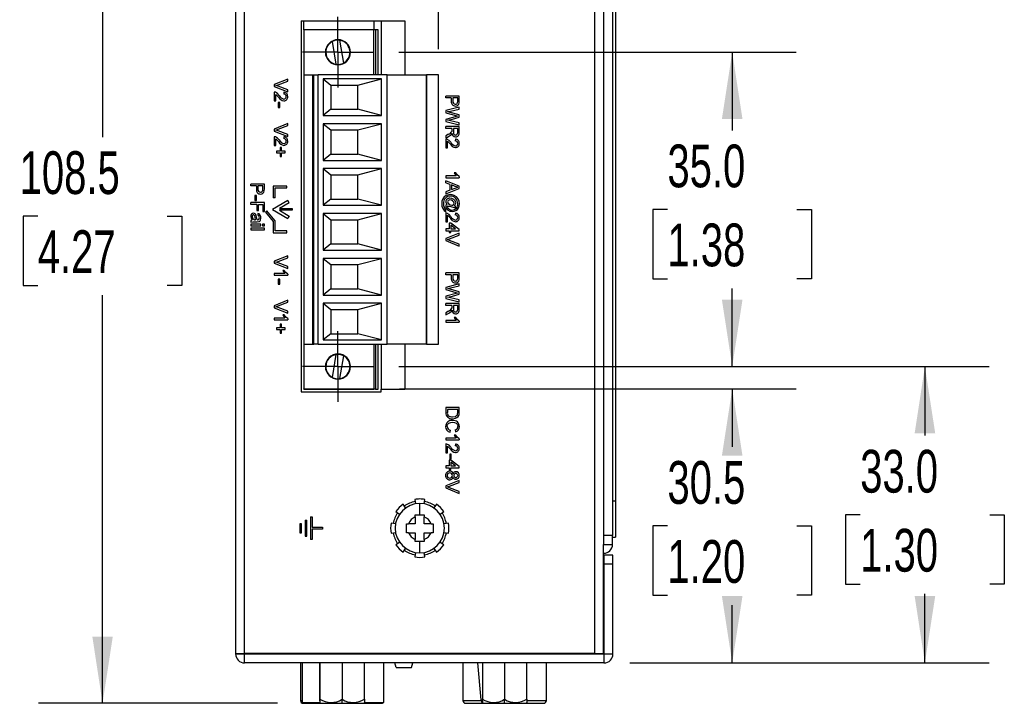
# Model space of a CAD drawing. Header units: millimetres. Extents: x 0 to 629, y 0 to 486.
# Tile 8 of 23: x 90 to 200, y 300 to 376. Entities that reach past the tile are written whole.
import ezdxf

# ---------------------------------------------------------------- set-up
doc = ezdxf.new("R2010")
doc.units = ezdxf.units.MM
doc.header["$LTSCALE"] = 2.25
doc.linetypes.add('CENTERX2', pattern=[20.32, 12.7, -2.54, 2.54, -2.54])
doc.layers.add('CENTER', color=40, linetype='CENTERX2')
doc.layers.add('DIMENSIONS', color=140, linetype='Continuous', lineweight=25)
doc.styles.add('SLDTEXTSTYLE0', font='TXT', dxfattribs={"width": 0.7})
doc.dimstyles.new('SLDDIMSTYLE1', dxfattribs={"dimtxt": 4.855518, "dimasz": 7.4295, "dimexe": 0, "dimexo": 0.0625, "dimgap": 1.213879, "dimtad": 0, "dimtih": 1, "dimtoh": 1, "dimrnd": 1e-09, "dimzin": 4, "dimdsep": 46, "dimtxsty": 'SLDTEXTSTYLE0', "dimsah": 1, "dimcen": 0.09, "dimadec": 0, "dimazin": 1, "dimtfac": 1, "dimtofl": 0, "dimtmove": 0, "dimatfit": 3, "dimfxl": 0, "dimfrac": 2, "dimtolj": 1, "dimtzin": 12, "dimarcsym": 0})
doc.dimstyles.new('SLDDIMSTYLE4', dxfattribs={"dimtxt": 4.855518, "dimasz": 7.4295, "dimexe": 0, "dimexo": 0.0625, "dimgap": 1.213879, "dimtad": 0, "dimtih": 1, "dimtoh": 1, "dimrnd": 1e-09, "dimzin": 12, "dimdsep": 46, "dimtxsty": 'SLDTEXTSTYLE0', "dimsah": 1, "dimcen": 0.09, "dimadec": 0, "dimazin": 3, "dimtfac": 1, "dimtofl": 0, "dimtmove": 0, "dimatfit": 3, "dimfxl": 0, "dimfrac": 2, "dimtolj": 1, "dimtzin": 12, "dimarcsym": 0})

# ---------------------------------------------------------------- blocks, each defined once
blk = doc.blocks.new('_D_16')
at = {"layer": 'DIMENSIONS'}
for p, q in [((117.33, 408.21), (92.22, 408.21)), ((99.36, 408.21), (99.36, 362.76)), ((92.14, 353.96), (90.51, 353.96)), ((90.51, 353.96), (90.51, 346.24)), ((106.57, 353.96), (108.2, 353.96)), ((108.2, 353.96), (108.2, 346.24)), ((90.51, 346.24), (92.14, 346.24)), ((108.2, 346.24), (106.57, 346.24)), ((99.36, 299.71), (99.36, 345.15)), ((118.86, 299.71), (92.22, 299.71))]:
    blk.add_line(p, q, dxfattribs=at)
for points in [[(99.36, 408.21), (98.22, 400.78), (100.5, 400.78)], [(99.36, 299.71), (100.5, 307.14), (98.22, 307.14)]]:
    blk.add_solid(points, dxfattribs=at)
at = {"layer": 'DIMENSIONS', "char_height": 4.762, "attachment_point": 1, "style": 'SLDTEXTSTYLE0'}
for s, insert in [('108.5', (90.12, 361.18)), ('4.27', (92.14, 352.38))]:
    blk.add_mtext(s, dxfattribs=dict(at, insert=insert))
blk = doc.blocks.new('_D_18')
at = {"layer": 'DIMENSIONS'}
for p, q in [((136.79, 372.56), (136.79, 419.23)), ((156.19, 401.06), (156.19, 419.23)), ((136.79, 412.09), (156.19, 412.09)), ((156.19, 412.09), (159.17, 412.09)), ((165.74, 412.09), (164.11, 412.09)), ((164.11, 412.09), (164.11, 404.37)), ((180.17, 412.09), (181.8, 412.09)), ((181.8, 412.09), (181.8, 404.37)), ((164.11, 404.37), (165.74, 404.37)), ((181.8, 404.37), (180.17, 404.37))]:
    blk.add_line(p, q, dxfattribs=at)
for points in [[(136.79, 412.09), (144.22, 410.94), (144.22, 413.23)], [(156.19, 412.09), (148.76, 413.23), (148.76, 410.94)]]:
    blk.add_solid(points, dxfattribs=at)
at = {"layer": 'DIMENSIONS', "char_height": 4.762, "attachment_point": 1, "style": 'SLDTEXTSTYLE0'}
for s, insert in [('19.4', (165.74, 419.31)), ('0.76', (165.74, 410.51))]:
    blk.add_mtext(s, dxfattribs=dict(at, insert=insert))
blk = doc.blocks.new('_D_19')
at = {"layer": 'DIMENSIONS'}
for p, q in [((132.45, 334.71), (176.67, 334.71)), ((169.53, 334.71), (169.53, 328.26)), ((162.31, 319.46), (160.68, 319.46)), ((160.68, 319.46), (160.68, 311.74)), ((176.74, 319.46), (178.37, 319.46)), ((178.37, 319.46), (178.37, 311.74)), ((160.68, 311.74), (162.31, 311.74)), ((178.37, 311.74), (176.74, 311.74)), ((169.53, 304.21), (169.53, 310.65)), ((158.1, 304.21), (176.67, 304.21))]:
    blk.add_line(p, q, dxfattribs=at)
for points in [[(169.53, 334.71), (168.38, 327.28), (170.67, 327.28)], [(169.53, 304.21), (170.67, 311.64), (168.38, 311.64)]]:
    blk.add_solid(points, dxfattribs=at)
at = {"layer": 'DIMENSIONS', "char_height": 4.762, "attachment_point": 1, "style": 'SLDTEXTSTYLE0'}
for s, insert in [('30.5', (162.31, 326.68)), ('1.20', (162.31, 317.88))]:
    blk.add_mtext(s, dxfattribs=dict(at, insert=insert))
blk = doc.blocks.new('_D_20')
at = {"layer": 'DIMENSIONS'}
for p, q in [((132.39, 372.21), (176.67, 372.21)), ((169.53, 372.21), (169.53, 363.51)), ((162.31, 354.71), (160.68, 354.71)), ((160.68, 354.71), (160.68, 346.99)), ((176.74, 354.71), (178.37, 354.71)), ((178.37, 354.71), (178.37, 346.99)), ((160.68, 346.99), (162.31, 346.99)), ((178.37, 346.99), (176.74, 346.99)), ((169.53, 337.21), (169.53, 345.9)), ((132.39, 337.21), (176.67, 337.21))]:
    blk.add_line(p, q, dxfattribs=at)
for points in [[(169.53, 372.21), (168.38, 364.78), (170.67, 364.78)], [(169.53, 337.21), (170.67, 344.64), (168.38, 344.64)]]:
    blk.add_solid(points, dxfattribs=at)
at = {"layer": 'DIMENSIONS', "char_height": 4.762, "attachment_point": 1, "style": 'SLDTEXTSTYLE0'}
for s, insert in [('35.0', (162.31, 361.93)), ('1.38', (162.31, 353.13))]:
    blk.add_mtext(s, dxfattribs=dict(at, insert=insert))
blk = doc.blocks.new('_D_21')
at = {"layer": 'DIMENSIONS'}
for p, q in [((132.39, 337.21), (198.15, 337.21)), ((191, 337.21), (191, 329.51)), ((183.79, 320.71), (182.16, 320.71)), ((182.16, 320.71), (182.16, 312.99)), ((198.22, 320.71), (199.85, 320.71)), ((199.85, 320.71), (199.85, 312.99)), ((182.16, 312.99), (183.79, 312.99)), ((199.85, 312.99), (198.22, 312.99)), ((191, 304.21), (191, 311.9)), ((158.1, 304.21), (198.15, 304.21))]:
    blk.add_line(p, q, dxfattribs=at)
for points in [[(191, 337.21), (189.86, 329.78), (192.15, 329.78)], [(191, 304.21), (192.15, 311.64), (189.86, 311.64)]]:
    blk.add_solid(points, dxfattribs=at)
at = {"layer": 'DIMENSIONS', "char_height": 4.762, "attachment_point": 1, "style": 'SLDTEXTSTYLE0'}
for s, insert in [('33.0', (183.79, 327.93)), ('1.30', (183.79, 319.13))]:
    blk.add_mtext(s, dxfattribs=dict(at, insert=insert))
blk = doc.blocks.new('SW_CENTERMARKSYMBOL_10')
at = {"layer": 'CENTER', "color": 0}
for p, q in [((0, 2.54), (0, 3.94)), ((0, 0), (0, 2.54)), ((-2.54, 0), (-3.94, 0)), ((0, 0), (-2.54, 0)), ((0, 0), (0, -2.54)), ((0, 0), (2.54, 0)), ((2.54, 0), (3.94, 0)), ((0, -2.54), (0, -3.94))]:
    blk.add_line(p, q, dxfattribs=at)
blk = doc.blocks.new('SW_CENTERMARKSYMBOL_11')
at = {"layer": 'CENTER', "color": 0}
for p, q in [((0, 2.54), (0, 3.94)), ((0, 0), (0, 2.54)), ((-2.54, 0), (-3.94, 0)), ((0, 0), (-2.54, 0)), ((0, 0), (0, -2.54)), ((0, 0), (2.54, 0)), ((2.54, 0), (3.94, 0)), ((0, -2.54), (0, -3.94))]:
    blk.add_line(p, q, dxfattribs=at)

msp = doc.modelspace()

# ---------------------------------------------------------------- linework, layer by layer
for p, q in [((154.189, 398.206), (154.189, 305.256)), ((155.189, 398.206), (155.189, 318.406)), ((156.189, 398.206), (156.189, 318.406)), ((156.539, 392.706), (156.539, 322.206)), ((115.189, 305.256), (115.189, 387.006)), ((114.189, 386.006), (114.189, 305.256)), ((121.489, 375.706), (121.489, 334.406)), ((121.489, 375.706), (133.039, 375.706)), ((121.789, 374.706), (121.789, 375.706)), ((129.589, 375.706), (129.589, 374.706)), ((130.409, 375.706), (130.409, 369.706)), ((133.039, 375.706), (133.039, 369.706)), ((129.589, 374.706), (121.789, 374.706)), ((121.789, 374.706), (121.789, 369.706)), ((129.589, 369.706), (129.589, 374.706)), ((129.789, 374.705), (129.589, 374.705)), ((129.789, 374.705), (129.789, 369.706)), ((130.089, 374.705), (129.789, 374.705)), ((130.089, 369.706), (130.089, 374.705)), ((125.407, 370.868), (124.981, 373.411)), ((125.77, 373.543), (126.196, 371)), ((119.989, 369.223), (118.489, 368.618)), ((118.914, 368.586), (119.989, 368.994)), ((119.989, 368.994), (119.989, 369.223)), ((121.789, 369.706), (122.789, 369.706)), ((121.789, 369.706), (121.789, 339.706)), ((122.789, 339.706), (122.789, 369.706)), ((122.789, 369.706), (122.889, 369.706)), ((122.889, 339.706), (122.889, 369.706)), ((122.889, 369.706), (123.389, 369.706)), ((123.389, 339.706), (123.389, 369.706)), ((131.059, 369.706), (123.389, 369.706)), ((130.459, 369.246), (123.959, 369.246)), ((123.959, 369.246), (123.959, 365.166)), ((123.959, 369.246), (124.809, 368.555)), ((127.809, 368.555), (130.459, 369.246)), ((130.459, 365.166), (130.459, 369.246)), ((131.059, 339.706), (131.059, 369.706)), ((131.059, 369.706), (135.469, 369.706)), ((135.469, 339.706), (135.469, 369.706)), ((135.489, 369.706), (135.469, 369.706)), ((135.489, 339.706), (135.489, 369.706)), ((136.789, 369.706), (135.489, 369.706)), ((136.789, 339.706), (136.789, 369.706)), ((118.489, 368.618), (118.489, 368.389)), ((118.489, 368.389), (119.989, 367.784)), ((118.622, 367.743), (118.489, 367.763)), ((118.489, 367.763), (118.489, 366.783)), ((118.671, 368.504), (118.914, 368.586)), ((118.914, 368.422), (118.671, 368.504)), ((119.989, 368.013), (118.914, 368.422)), ((119.566, 367.744), (119.546, 367.552)), ((119.989, 367.784), (119.989, 368.013)), ((122.789, 368.506), (122.889, 368.506)), ((124.809, 368.556), (127.809, 368.556)), ((124.809, 368.555), (124.809, 365.856)), ((127.809, 365.856), (127.809, 368.555)), ((135.489, 368.506), (135.469, 368.506)), ((118.489, 366.783), (118.681, 366.783)), ((118.681, 367.516), (118.959, 367.218)), ((118.681, 366.783), (118.681, 367.516)), ((119.104, 366.609), (118.931, 366.609)), ((118.931, 366.609), (118.931, 366.052)), ((119.104, 366.052), (119.104, 366.609)), ((139.109, 367.333), (137.609, 367.333)), ((137.609, 367.121), (137.609, 367.333)), ((138.224, 367.121), (137.609, 367.121)), ((138.224, 367.121), (138.224, 366.754)), ((138.936, 367.121), (138.397, 367.121)), ((138.397, 367.121), (138.397, 366.759)), ((138.922, 366.59), (138.936, 366.763)), ((138.936, 366.763), (138.936, 367.121)), ((139.095, 366.559), (139.109, 366.781)), ((139.109, 366.781), (139.109, 367.333)), ((118.931, 366.052), (119.104, 366.052)), ((122.889, 365.906), (122.789, 365.906)), ((124.809, 365.856), (123.959, 365.166)), ((124.809, 365.856), (127.809, 365.856)), ((130.459, 365.166), (127.809, 365.856)), ((135.489, 365.906), (135.469, 365.906)), ((139.109, 366.102), (137.609, 365.724)), ((137.609, 365.724), (137.609, 365.474)), ((137.609, 365.474), (138.731, 365.149)), ((137.818, 365.592), (138.122, 365.661)), ((138.085, 365.515), (137.818, 365.592)), ((139.109, 365.219), (138.085, 365.515)), ((138.122, 365.661), (139.109, 365.883)), ((139.109, 365.883), (139.109, 366.102)), ((123.959, 365.166), (130.459, 365.166)), ((138.755, 365.045), (137.609, 364.732)), ((137.609, 364.732), (137.609, 364.499)), ((137.609, 364.499), (139.109, 364.121)), ((137.818, 364.631), (138.357, 364.75)), ((138.128, 364.561), (137.818, 364.631)), ((139.109, 364.339), (138.128, 364.561)), ((138.357, 364.75), (139.109, 364.964)), ((138.731, 365.149), (138.928, 365.092)), ((138.928, 365.092), (138.755, 365.045)), ((139.109, 364.964), (139.109, 365.219)), ((139.109, 364.121), (139.109, 364.339)), ((119.989, 364.262), (118.489, 363.657)), ((118.489, 363.657), (118.489, 363.428)), ((118.489, 363.428), (119.989, 362.823)), ((118.671, 363.542), (118.914, 363.624)), ((118.914, 363.461), (118.671, 363.542)), ((118.914, 363.624), (119.989, 364.033)), ((119.989, 363.052), (118.914, 363.461)), ((119.989, 364.033), (119.989, 364.262)), ((122.789, 363.506), (122.889, 363.506)), ((123.959, 364.246), (123.959, 360.166)), ((130.459, 364.246), (123.959, 364.246)), ((123.959, 364.246), (124.809, 363.555)), ((124.809, 363.556), (127.809, 363.556)), ((124.809, 363.555), (124.809, 360.856)), ((127.809, 363.555), (130.459, 364.246)), ((127.809, 360.856), (127.809, 363.555)), ((130.459, 360.166), (130.459, 364.246)), ((135.489, 363.506), (135.469, 363.506)), ((139.109, 363.929), (137.609, 363.929)), ((137.609, 363.717), (137.609, 363.929)), ((138.282, 363.717), (137.609, 363.717)), ((138.282, 363.501), (138.275, 363.396)), ((138.282, 363.717), (138.282, 363.501)), ((138.936, 363.717), (138.455, 363.717)), ((138.455, 363.717), (138.455, 363.315)), ((138.936, 363.27), (138.936, 363.717)), ((139.109, 363.278), (139.109, 363.929)), ((118.622, 362.782), (118.489, 362.802)), ((118.489, 362.802), (118.489, 361.821)), ((118.681, 362.555), (118.959, 362.256)), ((118.681, 361.821), (118.681, 362.555)), ((119.566, 362.783), (119.546, 362.59)), ((119.989, 362.823), (119.989, 363.052)), ((137.925, 363.081), (137.609, 362.894)), ((137.609, 362.652), (138.023, 362.898)), ((137.609, 362.894), (137.609, 362.652)), ((137.742, 362.524), (137.609, 362.544)), ((137.609, 362.544), (137.609, 361.563)), ((137.801, 362.297), (138.079, 361.999)), ((137.801, 361.563), (137.801, 362.297)), ((138.023, 362.898), (138.227, 363.056)), ((138.227, 363.056), (138.301, 363.173)), ((138.686, 362.525), (138.666, 362.333)), ((118.489, 361.821), (118.681, 361.821)), ((119.143, 361.186), (118.739, 361.186)), ((118.739, 361.186), (118.739, 361.013)), ((118.739, 361.013), (119.143, 361.013)), ((119.316, 361.59), (119.143, 361.59)), ((119.143, 361.59), (119.143, 361.186)), ((119.143, 361.013), (119.143, 360.609)), ((119.316, 361.186), (119.316, 361.59)), ((119.72, 361.186), (119.316, 361.186)), ((119.316, 360.609), (119.316, 361.013)), ((119.316, 361.013), (119.72, 361.013)), ((119.72, 361.013), (119.72, 361.186)), ((137.609, 361.563), (137.801, 361.563)), ((119.143, 360.609), (119.316, 360.609)), ((122.889, 360.906), (122.789, 360.906)), ((124.809, 360.856), (123.959, 360.166)), ((123.959, 360.166), (130.459, 360.166)), ((124.809, 360.856), (127.809, 360.856)), ((130.459, 360.166), (127.809, 360.856)), ((135.489, 360.906), (135.469, 360.906)), ((123.959, 359.246), (123.959, 355.166)), ((130.459, 359.246), (123.959, 359.246)), ((123.959, 359.246), (124.809, 358.555)), ((127.809, 358.555), (130.459, 359.246)), ((130.459, 355.166), (130.459, 359.246)), ((122.789, 358.506), (122.889, 358.506)), ((124.809, 358.556), (127.809, 358.556)), ((124.809, 358.555), (124.809, 355.856)), ((127.809, 355.856), (127.809, 358.555)), ((135.489, 358.506), (135.469, 358.506)), ((138.778, 358.429), (137.609, 358.429)), ((137.609, 358.429), (137.609, 358.236)), ((137.609, 358.236), (139.109, 358.236)), ((139.109, 357.288), (137.609, 357.884)), ((137.609, 357.659), (137.609, 357.884)), ((138.734, 358.775), (138.556, 358.775)), ((138.556, 358.775), (138.778, 358.429)), ((139.109, 358.36), (139.109, 358.236)), ((117.389, 357.533), (115.889, 357.533)), ((115.889, 357.321), (115.889, 357.533)), ((116.504, 357.321), (115.889, 357.321)), ((116.504, 357.321), (116.504, 356.954)), ((117.216, 357.321), (116.677, 357.321)), ((116.677, 357.321), (116.677, 356.959)), ((117.202, 356.79), (117.216, 356.963)), ((117.216, 356.963), (117.216, 357.321)), ((117.375, 356.759), (117.389, 356.981)), ((117.389, 356.981), (117.389, 357.533)), ((119.889, 357.306), (118.389, 357.306)), ((118.389, 357.306), (118.389, 356.006)), ((118.589, 356.006), (118.589, 357.106)), ((118.589, 357.106), (119.889, 357.106)), ((119.889, 357.106), (119.889, 357.306)), ((138.07, 357.489), (137.609, 357.659)), ((137.609, 356.454), (139.109, 357.05)), ((138.07, 356.849), (137.609, 356.679)), ((137.609, 356.679), (137.609, 356.454)), ((138.07, 357.489), (138.07, 356.849)), ((138.243, 357.425), (138.243, 356.913)), ((138.659, 357.272), (138.243, 357.425)), ((138.243, 356.913), (138.638, 357.059)), ((138.638, 357.059), (138.936, 357.169)), ((138.936, 357.169), (138.659, 357.272)), ((139.109, 357.05), (139.109, 357.288)), ((116.504, 356.263), (116.331, 356.263)), ((116.331, 356.263), (116.331, 355.706)), ((116.331, 355.706), (116.504, 355.706)), ((116.504, 355.706), (116.504, 356.263)), ((120.021, 355.706), (118.289, 354.706)), ((118.589, 356.006), (118.389, 356.006)), ((120.171, 355.446), (120.021, 355.706)), ((122.889, 355.906), (122.789, 355.906)), ((124.809, 355.856), (123.959, 355.166)), ((124.809, 355.856), (127.809, 355.856)), ((130.459, 355.166), (127.809, 355.856)), ((135.489, 355.906), (135.469, 355.906)), ((138.084, 356.352), (137.668, 356.266)), ((117.389, 355.456), (115.889, 355.456)), ((115.889, 355.244), (115.889, 355.456)), ((116.562, 355.244), (115.889, 355.244)), ((116.562, 355.244), (116.562, 354.571)), ((116.562, 354.571), (116.735, 354.571)), ((116.735, 354.571), (116.735, 355.244)), ((116.735, 355.244), (117.216, 355.244)), ((117.216, 355.244), (117.216, 354.456)), ((117.216, 354.456), (117.389, 354.456)), ((117.389, 354.456), (117.389, 355.456)), ((117.665, 354.542), (117.512, 354.414)), ((117.512, 354.414), (118.389, 353.369)), ((118.589, 353.442), (117.665, 354.542)), ((118.289, 354.706), (120.021, 353.706)), ((120.171, 355.446), (119.062, 354.806)), ((119.062, 354.806), (120.489, 354.806)), ((119.062, 354.606), (120.171, 353.965)), ((120.489, 354.606), (119.062, 354.606)), ((120.489, 354.806), (120.489, 354.606)), ((123.959, 355.166), (130.459, 355.166)), ((137.628, 354.429), (137.628, 354.621)), ((137.779, 355.275), (137.691, 355.256)), ((138.01, 355.049), (138.705, 354.89)), ((138.705, 355.083), (138.535, 355.118)), ((138.705, 354.89), (138.705, 355.083)), ((115.889, 353.475), (115.889, 353.283)), ((116.408, 353.552), (116.348, 353.841)), ((116.352, 353.553), (116.408, 353.552)), ((116.365, 353.34), (116.599, 353.34)), ((116.518, 353.87), (116.49, 354.028)), ((116.581, 353.553), (116.518, 353.87)), ((116.626, 353.552), (116.581, 353.553)), ((116.599, 353.34), (116.764, 353.35)), ((116.677, 354.263), (116.658, 354.071)), ((118.389, 353.369), (118.389, 352.106)), ((118.589, 352.306), (118.589, 353.442)), ((120.171, 353.965), (120.021, 353.706)), ((122.789, 353.506), (122.889, 353.506)), ((123.959, 354.246), (123.959, 350.166)), ((130.459, 354.246), (123.959, 354.246)), ((123.959, 354.246), (124.809, 353.555)), ((124.809, 353.556), (127.809, 353.556)), ((124.809, 353.555), (124.809, 350.856)), ((127.809, 353.555), (130.459, 354.246)), ((127.809, 350.856), (127.809, 353.555)), ((130.459, 350.166), (130.459, 354.246)), ((135.489, 353.506), (135.469, 353.506)), ((137.742, 354.274), (137.609, 354.294)), ((137.609, 354.294), (137.609, 353.313)), ((137.801, 354.047), (138.079, 353.749)), ((137.801, 353.313), (137.801, 354.047)), ((138.686, 354.275), (138.666, 354.083)), ((116.985, 353.071), (115.889, 353.071)), ((115.889, 353.071), (115.889, 352.879)), ((115.889, 352.879), (116.985, 352.879)), ((117.389, 352.609), (115.889, 352.609)), ((115.889, 352.609), (115.889, 352.417)), ((115.889, 352.417), (117.389, 352.417)), ((116.985, 352.879), (116.985, 353.071)), ((117.389, 353.071), (117.196, 353.071)), ((117.196, 353.071), (117.196, 352.879)), ((117.196, 352.879), (117.389, 352.879)), ((117.389, 352.879), (117.389, 353.071)), ((117.389, 352.417), (117.389, 352.609)), ((119.889, 352.306), (118.589, 352.306)), ((119.889, 352.106), (119.889, 352.306)), ((137.609, 353.313), (137.801, 353.313)), ((137.974, 352.525), (137.609, 352.525)), ((137.609, 352.525), (137.609, 352.333)), ((137.609, 352.333), (137.974, 352.333)), ((138.166, 353.179), (137.974, 353.179)), ((137.974, 353.179), (137.974, 352.525)), ((137.974, 352.333), (137.974, 352.14)), ((139.09, 352.467), (138.166, 353.179)), ((138.707, 352.525), (138.166, 352.941)), ((138.166, 352.941), (138.166, 352.525)), ((138.166, 352.525), (138.707, 352.525)), ((138.166, 352.14), (138.166, 352.333)), ((138.166, 352.333), (139.09, 352.333)), ((139.09, 352.333), (139.09, 352.467)), ((118.389, 352.106), (119.889, 352.106)), ((139.109, 352.062), (137.609, 351.457)), ((137.609, 351.457), (137.609, 351.228)), ((137.609, 351.228), (139.109, 350.623)), ((137.791, 351.342), (138.034, 351.424)), ((138.034, 351.261), (137.791, 351.342)), ((137.974, 352.14), (138.166, 352.14)), ((138.034, 351.424), (139.109, 351.833)), ((139.109, 350.852), (138.034, 351.261)), ((139.109, 351.833), (139.109, 352.062)), ((122.889, 350.906), (122.789, 350.906)), ((124.809, 350.856), (123.959, 350.166)), ((123.959, 350.166), (130.459, 350.166)), ((124.809, 350.856), (127.809, 350.856)), ((130.459, 350.166), (127.809, 350.856)), ((135.489, 350.906), (135.469, 350.906)), ((139.109, 350.623), (139.109, 350.852)), ((119.989, 349.55), (118.489, 348.945)), ((118.489, 348.945), (118.489, 348.716)), ((118.914, 348.913), (119.989, 349.321)), ((119.989, 349.321), (119.989, 349.55)), ((123.959, 349.246), (123.959, 345.166)), ((130.459, 349.246), (123.959, 349.246)), ((123.959, 349.246), (124.809, 348.555)), ((127.809, 348.555), (130.459, 349.246)), ((130.459, 345.166), (130.459, 349.246)), ((118.489, 348.716), (119.989, 348.111)), ((118.671, 348.831), (118.914, 348.913)), ((118.914, 348.749), (118.671, 348.831)), ((119.989, 348.34), (118.914, 348.749)), ((119.614, 347.917), (119.436, 347.917)), ((119.436, 347.917), (119.658, 347.571)), ((119.989, 348.111), (119.989, 348.34)), ((122.789, 348.506), (122.889, 348.506)), ((124.809, 348.556), (127.809, 348.556)), ((124.809, 348.555), (124.809, 345.856)), ((127.809, 345.856), (127.809, 348.555)), ((135.489, 348.506), (135.469, 348.506)), ((119.658, 347.571), (118.489, 347.571)), ((118.489, 347.571), (118.489, 347.379)), ((118.489, 347.379), (119.989, 347.379)), ((119.104, 346.936), (118.931, 346.936)), ((118.931, 346.936), (118.931, 346.379)), ((119.104, 346.379), (119.104, 346.936)), ((119.989, 347.502), (119.989, 347.379)), ((139.109, 347.633), (137.609, 347.633)), ((137.609, 347.421), (137.609, 347.633)), ((138.224, 347.421), (137.609, 347.421)), ((138.224, 347.421), (138.224, 347.054)), ((138.397, 347.421), (138.397, 347.059)), ((138.936, 347.421), (138.397, 347.421)), ((138.922, 346.89), (138.936, 347.063)), ((138.936, 347.063), (138.936, 347.421)), ((139.095, 346.859), (139.109, 347.081)), ((139.109, 347.081), (139.109, 347.633)), ((118.931, 346.379), (119.104, 346.379)), ((122.889, 345.906), (122.789, 345.906)), ((124.809, 345.856), (123.959, 345.166)), ((124.809, 345.856), (127.809, 345.856)), ((130.459, 345.166), (127.809, 345.856)), ((135.489, 345.906), (135.469, 345.906)), ((139.109, 346.402), (137.609, 346.024)), ((137.609, 346.024), (137.609, 345.774)), ((137.609, 345.774), (138.731, 345.449)), ((137.818, 345.892), (138.122, 345.961)), ((138.085, 345.815), (137.818, 345.892)), ((139.109, 345.519), (138.085, 345.815)), ((138.122, 345.961), (139.109, 346.183)), ((139.109, 346.183), (139.109, 346.402)), ((119.989, 344.589), (118.489, 343.984)), ((119.989, 344.359), (119.989, 344.589)), ((123.959, 345.166), (130.459, 345.166)), ((138.755, 345.345), (137.609, 345.032)), ((137.609, 345.032), (137.609, 344.799)), ((137.609, 344.799), (139.109, 344.421)), ((137.818, 344.931), (138.357, 345.05)), ((138.128, 344.861), (137.818, 344.931)), ((139.109, 344.639), (138.128, 344.861)), ((138.357, 345.05), (139.109, 345.264)), ((138.731, 345.449), (138.928, 345.392)), ((138.928, 345.392), (138.755, 345.345)), ((139.109, 345.264), (139.109, 345.519)), ((139.109, 344.421), (139.109, 344.639)), ((118.489, 343.984), (118.489, 343.755)), ((118.489, 343.755), (119.989, 343.149)), ((118.671, 343.869), (118.914, 343.951)), ((118.914, 343.788), (118.671, 343.869)), ((118.914, 343.951), (119.989, 344.359)), ((119.989, 343.379), (118.914, 343.788)), ((122.789, 343.506), (122.889, 343.506)), ((123.959, 344.246), (123.959, 340.166)), ((130.459, 344.246), (123.959, 344.246)), ((123.959, 344.246), (124.809, 343.555)), ((124.809, 343.556), (127.809, 343.556)), ((124.809, 343.555), (124.809, 340.856)), ((127.809, 343.555), (130.459, 344.246)), ((127.809, 340.856), (127.809, 343.555)), ((130.459, 340.166), (130.459, 344.246)), ((135.489, 343.506), (135.469, 343.506)), ((139.109, 344.229), (137.609, 344.229)), ((137.609, 344.017), (137.609, 344.229)), ((138.282, 344.017), (137.609, 344.017)), ((138.227, 343.356), (138.301, 343.473)), ((138.282, 343.801), (138.275, 343.696)), ((138.282, 344.017), (138.282, 343.801)), ((138.936, 344.017), (138.455, 344.017)), ((138.455, 344.017), (138.455, 343.615)), ((138.936, 343.57), (138.936, 344.017)), ((139.109, 343.578), (139.109, 344.229)), ((119.658, 342.609), (118.489, 342.609)), ((118.489, 342.609), (118.489, 342.417)), ((118.489, 342.417), (119.989, 342.417)), ((119.614, 342.956), (119.436, 342.956)), ((119.436, 342.956), (119.658, 342.609)), ((119.989, 343.149), (119.989, 343.379)), ((119.989, 342.541), (119.989, 342.417)), ((137.925, 343.381), (137.609, 343.194)), ((137.609, 342.952), (138.023, 343.198)), ((137.609, 343.194), (137.609, 342.952)), ((138.023, 343.198), (138.227, 343.356)), ((138.734, 342.671), (138.556, 342.671)), ((138.556, 342.671), (138.778, 342.325)), ((119.143, 341.513), (118.739, 341.513)), ((118.739, 341.513), (118.739, 341.34)), ((118.739, 341.34), (119.143, 341.34)), ((119.316, 341.917), (119.143, 341.917)), ((119.143, 341.917), (119.143, 341.513)), ((119.143, 341.34), (119.143, 340.936)), ((119.316, 341.513), (119.316, 341.917)), ((119.72, 341.513), (119.316, 341.513)), ((119.316, 340.936), (119.316, 341.34)), ((119.316, 341.34), (119.72, 341.34)), ((119.72, 341.34), (119.72, 341.513)), ((138.778, 342.325), (137.609, 342.325)), ((137.609, 342.325), (137.609, 342.133)), ((137.609, 342.133), (139.109, 342.133)), ((139.109, 342.256), (139.109, 342.133)), ((119.143, 340.936), (119.316, 340.936)), ((122.889, 340.906), (122.789, 340.906)), ((124.809, 340.856), (123.959, 340.166)), ((123.959, 340.166), (130.459, 340.166)), ((124.809, 340.856), (127.809, 340.856)), ((130.459, 340.166), (127.809, 340.856)), ((135.489, 340.906), (135.469, 340.906)), ((121.789, 339.706), (122.789, 339.706)), ((121.789, 339.706), (121.789, 334.706)), ((122.789, 339.706), (122.889, 339.706)), ((123.389, 339.706), (122.889, 339.706)), ((123.389, 339.706), (131.059, 339.706)), ((129.589, 339.706), (129.589, 334.706)), ((129.789, 339.706), (129.789, 334.705)), ((130.089, 334.705), (130.089, 339.706)), ((130.409, 339.706), (130.409, 334.705)), ((135.469, 339.706), (131.059, 339.706)), ((133.039, 339.706), (133.039, 334.705)), ((135.469, 339.706), (135.489, 339.706)), ((135.489, 339.706), (136.789, 339.706)), ((124.981, 336), (125.407, 338.543)), ((126.196, 338.411), (125.77, 335.868)), ((121.789, 334.705), (121.789, 334.706)), ((121.789, 334.706), (129.589, 334.706)), ((121.789, 334.705), (129.589, 334.705)), ((129.589, 334.706), (129.589, 334.705)), ((129.789, 334.705), (129.589, 334.705)), ((129.789, 334.705), (130.089, 334.705)), ((130.409, 334.406), (130.409, 334.705)), ((130.409, 334.705), (133.039, 334.705)), ((121.489, 334.406), (130.409, 334.406)), ((139.109, 332.633), (137.609, 332.633)), ((137.609, 332.633), (137.609, 332.095)), ((139.109, 332.12), (139.109, 332.633)), ((138.936, 332.421), (137.782, 332.421)), ((137.782, 332.421), (137.782, 332.112)), ((138.905, 331.869), (138.936, 332.117)), ((138.936, 332.117), (138.936, 332.421)), ((139.087, 331.855), (139.109, 332.12)), ((138.778, 329.229), (137.609, 329.229)), ((137.609, 329.229), (137.609, 329.036)), ((138.089, 329.902), (138.138, 330.113)), ((138.734, 329.575), (138.556, 329.575)), ((138.556, 329.575), (138.778, 329.229)), ((138.647, 330.152), (138.692, 329.94)), ((137.609, 329.036), (139.109, 329.036)), ((137.742, 328.574), (137.609, 328.594)), ((137.609, 328.594), (137.609, 327.613)), ((137.801, 328.347), (138.079, 328.049)), ((137.801, 327.613), (137.801, 328.347)), ((138.686, 328.575), (138.666, 328.383)), ((139.109, 329.16), (139.109, 329.036)), ((137.609, 327.613), (137.801, 327.613)), ((138.224, 327.44), (138.051, 327.44)), ((138.051, 327.44), (138.051, 326.883)), ((138.224, 326.883), (138.224, 327.44)), ((137.974, 326.133), (137.609, 326.133)), ((137.609, 326.133), (137.609, 325.94)), ((137.609, 325.94), (137.974, 325.94)), ((138.166, 326.786), (137.974, 326.786)), ((137.974, 326.786), (137.974, 326.133)), ((137.974, 325.94), (137.974, 325.748)), ((138.051, 326.883), (138.224, 326.883)), ((139.09, 326.075), (138.166, 326.786)), ((138.707, 326.133), (138.166, 326.549)), ((138.166, 326.549), (138.166, 326.133)), ((138.166, 326.133), (138.707, 326.133)), ((138.166, 325.748), (138.166, 325.94)), ((138.166, 325.94), (139.09, 325.94)), ((139.09, 325.94), (139.09, 326.075)), ((137.974, 325.748), (138.166, 325.748)), ((139.109, 324.516), (137.609, 323.911)), ((137.609, 323.911), (137.609, 323.682)), ((137.791, 323.796), (138.034, 323.878)), ((138.034, 323.715), (137.791, 323.796)), ((138.034, 323.878), (139.109, 324.286)), ((139.109, 323.306), (138.034, 323.715)), ((139.109, 324.286), (139.109, 324.516)), ((137.609, 323.682), (139.109, 323.076)), ((139.109, 323.076), (139.109, 323.306)), ((133.136, 321.458), (132.85, 321.868)), ((134.149, 322.406), (134.236, 321.914)), ((134.714, 320.706), (134.714, 321.956)), ((135.191, 321.914), (135.278, 322.406)), ((136.578, 321.868), (136.291, 321.458)), ((156.539, 322.206), (156.189, 322.206)), ((156.539, 322.206), (156.539, 318.206)), ((122.534, 320.456), (122.734, 320.456)), ((122.534, 320.456), (122.534, 317.956)), ((122.734, 320.456), (122.734, 319.306)), ((132.051, 321.07), (132.461, 320.783)), ((134.214, 320.706), (134.714, 320.706)), ((134.214, 320.46), (134.214, 320.706)), ((134.214, 320.46), (134.214, 319.706)), ((134.714, 320.706), (135.214, 320.706)), ((135.214, 320.706), (135.214, 320.46)), ((135.214, 319.706), (135.214, 320.46)), ((136.966, 320.783), (137.376, 321.07)), ((121.534, 319.706), (121.334, 319.706)), ((121.334, 319.706), (121.334, 318.706)), ((121.534, 318.706), (121.534, 319.706)), ((121.934, 320.081), (122.134, 320.081)), ((121.934, 320.081), (121.934, 318.331)), ((122.134, 318.331), (122.134, 320.081)), ((122.734, 319.306), (123.884, 319.306)), ((123.884, 319.306), (123.884, 319.106)), ((132.006, 319.683), (131.513, 319.77)), ((133.214, 319.706), (133.46, 319.706)), ((133.214, 318.706), (133.214, 319.706)), ((134.214, 319.706), (133.46, 319.706)), ((135.968, 319.706), (135.214, 319.706)), ((135.968, 319.706), (136.214, 319.706)), ((136.214, 319.706), (136.214, 318.706)), ((137.914, 319.77), (137.422, 319.683)), ((121.334, 318.706), (121.534, 318.706)), ((121.934, 318.331), (122.134, 318.331)), ((122.734, 319.106), (122.734, 317.956)), ((123.884, 319.106), (122.734, 319.106)), ((131.513, 318.641), (132.006, 318.728)), ((133.46, 318.706), (133.214, 318.706)), ((133.46, 318.706), (134.214, 318.706)), ((134.214, 318.706), (134.214, 317.952)), ((135.214, 317.952), (135.214, 318.706)), ((135.214, 318.706), (135.968, 318.706)), ((136.214, 318.706), (135.968, 318.706)), ((137.422, 318.728), (137.914, 318.641)), ((156.189, 318.406), (155.189, 318.406)), ((155.189, 318.406), (155.189, 317.406)), ((156.189, 317.406), (156.189, 318.406)), ((156.189, 318.206), (156.539, 318.206)), ((122.734, 317.956), (122.534, 317.956)), ((132.461, 317.628), (132.051, 317.342)), ((134.214, 317.706), (134.214, 317.952)), ((134.714, 317.706), (134.214, 317.706)), ((134.714, 316.456), (134.714, 317.706)), ((135.214, 317.706), (134.714, 317.706)), ((135.214, 317.952), (135.214, 317.706)), ((137.376, 317.342), (136.966, 317.628)), ((155.189, 317.406), (156.189, 317.406)), ((155.189, 305.256), (155.189, 317.406)), ((132.85, 316.543), (133.136, 316.953)), ((134.236, 316.497), (134.149, 316.005)), ((135.278, 316.005), (135.191, 316.497)), ((136.291, 316.953), (136.578, 316.543)), ((156.239, 316.206), (155.239, 316.206)), ((155.239, 316.206), (155.239, 315.206)), ((156.239, 315.206), (156.239, 316.206)), ((156.239, 315.206), (155.239, 315.206)), ((155.239, 315.206), (155.239, 305.206)), ((156.239, 305.206), (156.239, 315.206)), ((155.239, 313.834), (155.189, 313.784)), ((155.189, 313.779), (155.239, 313.829)), ((155.239, 313.406), (155.189, 313.356)), ((155.189, 313.35), (155.239, 313.4)), ((155.189, 310.056), (155.239, 310.006)), ((114.189, 305.256), (115.189, 305.256)), ((114.189, 305.256), (114.189, 305.206)), ((114.189, 305.206), (115.189, 305.206)), ((154.189, 305.256), (115.189, 305.256)), ((115.189, 305.256), (115.189, 305.206)), ((115.189, 304.206), (115.189, 305.206)), ((115.189, 305.206), (155.239, 305.206)), ((154.189, 305.256), (155.189, 305.256)), ((155.189, 305.256), (155.189, 305.206)), ((155.239, 305.206), (156.239, 305.206)), ((155.239, 305.206), (155.239, 304.206)), ((155.239, 304.206), (115.189, 304.206)), ((121.414, 304.206), (121.414, 300.006)), ((121.599, 304.206), (121.599, 299.806)), ((123.582, 299.996), (123.582, 304.206)), ((123.584, 304.206), (123.584, 300.177)), ((126.064, 304.206), (126.064, 300.154)), ((128.544, 300.177), (128.544, 304.206)), ((130.699, 299.806), (130.699, 304.206)), ((130.714, 300.006), (130.714, 304.206)), ((132.073, 303.706), (131.939, 304.206)), ((133.805, 303.706), (133.939, 304.206)), ((139.514, 304.206), (139.514, 300.006)), ((141.544, 300.099), (141.165, 304.206)), ((141.684, 304.206), (141.684, 300.177)), ((144.164, 304.206), (144.164, 300.154)), ((146.644, 300.177), (146.644, 304.206)), ((148.814, 300.006), (148.814, 304.206)), ((132.073, 303.706), (133.805, 303.706)), ((121.414, 300.006), (121.599, 300.006)), ((121.599, 299.806), (123.582, 299.806)), ((121.714, 299.706), (123.532, 299.706)), ((123.532, 299.706), (123.664, 299.706)), ((123.584, 300.177), (123.584, 299.792)), ((123.584, 299.786), (123.664, 299.706)), ((123.664, 299.706), (126.064, 299.706)), ((126.064, 299.706), (126.064, 300.154)), ((126.064, 299.706), (128.464, 299.706)), ((128.214, 299.706), (130.414, 299.706)), ((128.464, 299.706), (128.544, 299.786)), ((128.544, 300.177), (128.544, 299.792)), ((128.546, 299.806), (130.699, 299.806)), ((130.699, 299.912), (130.714, 300.006)), ((130.699, 300.006), (130.714, 300.006)), ((139.514, 300.006), (141.58, 300.006)), ((139.814, 299.706), (141.632, 299.706)), ((141.544, 300.099), (141.681, 300.099)), ((141.58, 300.033), (141.614, 300.006)), ((141.58, 300.006), (141.58, 300.033)), ((141.614, 300.006), (141.58, 300.006)), ((141.632, 299.706), (141.764, 299.706)), ((141.684, 300.177), (141.684, 299.792)), ((141.684, 299.786), (141.764, 299.706)), ((141.764, 299.706), (144.164, 299.706)), ((144.164, 299.706), (144.164, 300.154)), ((144.164, 299.706), (146.564, 299.706)), ((146.314, 299.706), (148.514, 299.706)), ((146.564, 299.706), (146.644, 299.786)), ((146.644, 300.177), (146.644, 299.792)), ((146.652, 300.006), (148.814, 300.006))]:
    msp.add_line(p, q)
at = {"flags": 128}
for points in [[(119.05, 367.397), (118.861, 367.602), (118.622, 367.743)], [(138.455, 363.315), (138.462, 363.199), (138.477, 363.136), (138.499, 363.088), (138.536, 363.044), (138.586, 363.012), (138.64, 362.994), (138.7, 362.986)], [(119.05, 362.436), (118.861, 362.641), (118.622, 362.782)], [(138.17, 362.178), (137.981, 362.383), (137.742, 362.524)], [(139.109, 358.36), (138.889, 358.539), (138.734, 358.775)], [(138.558, 356.25), (138.327, 356.326), (138.084, 356.352)], [(137.841, 354.871), (137.802, 354.938), (137.782, 355.012)], [(137.814, 354.674), (138.055, 354.52), (138.336, 354.467)], [(137.85, 355.083), (137.904, 355.073), (138.01, 355.049)], [(138.336, 354.467), (138.534, 354.492), (138.718, 354.566)], [(115.87, 353.924), (115.909, 353.714), (116.023, 353.533)], [(116.023, 353.533), (115.952, 353.512), (115.889, 353.475)], [(115.889, 353.283), (116.123, 353.336), (116.365, 353.34)], [(116.19, 354.09), (116.155, 354.086), (116.122, 354.071), (116.094, 354.048), (116.073, 354.02), (116.049, 353.954), (116.043, 353.88)], [(116.348, 353.841), (116.315, 354.001), (116.294, 354.037), (116.266, 354.065), (116.231, 354.083), (116.19, 354.09)], [(116.2, 353.581), (116.274, 353.558), (116.352, 353.553)], [(116.764, 353.35), (116.832, 353.372), (116.883, 353.403), (116.925, 353.448), (116.96, 353.509), (117.004, 353.767)], [(138.17, 353.928), (137.981, 354.133), (137.742, 354.274)], [(119.989, 347.502), (119.769, 347.681), (119.614, 347.917)], [(138.455, 343.615), (138.462, 343.499), (138.477, 343.436), (138.499, 343.388), (138.536, 343.344), (138.586, 343.312), (138.64, 343.294), (138.7, 343.286)], [(119.989, 342.541), (119.769, 342.72), (119.614, 342.956)], [(139.109, 342.256), (138.889, 342.435), (138.734, 342.671)], [(138.37, 331.613), (138.679, 331.661), (138.812, 331.743), (138.866, 331.802), (138.905, 331.869)], [(138.98, 331.636), (139.047, 331.739), (139.087, 331.855)], [(137.763, 330.534), (137.775, 330.643), (137.812, 330.742), (137.874, 330.834), (137.955, 330.901), (138.156, 330.977), (138.371, 330.998)], [(138.371, 330.998), (138.581, 330.974), (138.776, 330.894), (138.856, 330.822), (138.913, 330.735), (138.943, 330.64), (138.955, 330.529)], [(139.109, 329.16), (138.889, 329.339), (138.734, 329.575)], [(138.17, 328.228), (137.981, 328.433), (137.742, 328.574)]]:
    msp.add_lwpolyline(points, dxfattribs=at)
for centre, radius, start, end in [((125.589, 372.206), 1.4, 90, 270), ((125.589, 372.206), 1.35, 116.75101, 180), ((125.589, 372.206), 1.35, 82.28044, 116.75101), ((125.589, 372.206), 1.4, 270, 90), ((125.589, 372.206), 1.35, 0, 82.28044), ((125.589, 372.206), 1.35, 180, 262.28044), ((125.589, 372.206), 1.35, 296.75101, 0), ((125.589, 372.206), 1.35, 262.28044, 296.75101), ((119.549, 367.303), 0.441, 354.83943, 87.85613), ((119.678, 367.617), 0.822, 209.05753, 262.80389), ((119.728, 367.737), 0.759, 206.56351, 258.18473), ((119.556, 367.291), 0.261, 354.88518, 92.00506), ((119.566, 367.245), 0.251, 271.67551, 5.11997), ((119.569, 367.224), 0.422, 270.82577, 5.38143), ((138.672, 366.672), 0.455, 169.73783, 270.68307), ((138.667, 366.704), 0.276, 168.47711, 270.90824), ((138.691, 366.675), 0.247, 265.53623, 339.95589), ((138.702, 366.612), 0.396, 266.40913, 352.28647), ((137.755, 363.622), 0.567, 287.51902, 336.5257), ((138.695, 363.23), 0.244, 271.01984, 9.48925), ((138.702, 363.191), 0.416, 270.33732, 12.06029), ((119.678, 362.656), 0.822, 209.05753, 262.80389), ((119.728, 362.775), 0.759, 206.56351, 258.18473), ((119.556, 362.329), 0.261, 354.88518, 92.00506), ((119.549, 362.341), 0.441, 354.83943, 87.85613), ((119.566, 362.284), 0.251, 271.67551, 5.11997), ((119.569, 362.262), 0.422, 270.82577, 5.38143), ((138.848, 362.517), 0.759, 206.56351, 258.18473), ((138.706, 363.18), 0.405, 181.04321, 269.7311), ((138.676, 362.072), 0.261, 354.88518, 92.00506), ((138.669, 362.084), 0.441, 354.83943, 87.85613), ((138.798, 362.398), 0.822, 209.05753, 262.80389), ((138.686, 362.026), 0.251, 271.67551, 5.11997), ((138.689, 362.005), 0.422, 270.82577, 5.38143), ((116.952, 356.872), 0.455, 169.73783, 270.68307), ((116.947, 356.904), 0.276, 168.47711, 270.90824), ((116.971, 356.875), 0.247, 265.53623, 339.95589), ((116.982, 356.812), 0.396, 266.40913, 352.28647), ((138.133, 355.414), 0.971, 118.64253, 185.31306), ((138.105, 355.444), 0.754, 90.206, 188.62737), ((138.018, 355.54), 0.411, 82.78635, 173.87445), ((138.023, 355.611), 0.416, 183.77013, 233.98858), ((138.036, 355.522), 0.236, 82.08551, 175.0779), ((138.235, 355.618), 0.44, 189.88392, 274.23387), ((138.108, 355.325), 0.433, 11.32653, 95.19619), ((138.113, 355.332), 0.618, 8.51132, 94.04764), ((138.117, 355.379), 0.819, 357.90251, 91.0541), ((138.189, 355.385), 0.94, 357.21079, 66.90533), ((138.136, 355.257), 0.972, 176.04683, 238.4896), ((138.22, 355.252), 0.865, 174.76398, 226.79954), ((137.783, 355.105), 0.176, 121.36309, 188.58301), ((138.14, 355.094), 0.531, 181.6361, 232.13967), ((137.852, 355.013), 0.07, 91.46762, 180.75359), ((138.322, 355.207), 0.586, 214.99755, 269.9358), ((138.297, 355.412), 0.235, 262.81991, 359.47895), ((138.283, 355.277), 0.657, 273.30896, 6.3114), ((138.366, 355.433), 0.358, 298.20051, 358.35876), ((138.28, 355.294), 0.85, 301.07114, 3.0709), ((116.185, 353.965), 0.318, 90.96294, 187.41754), ((116.382, 353.868), 0.34, 177.99964, 237.59465), ((116.176, 353.961), 0.322, 11.98487, 89.35912), ((116.647, 353.732), 0.182, 263.30496, 313.91414), ((116.6, 353.843), 0.235, 349.73799, 75.6163), ((116.577, 353.841), 0.434, 350.11575, 76.58985), ((116.539, 353.778), 0.293, 322.9951, 4.63587), ((138.798, 354.148), 0.822, 209.05753, 262.80389), ((138.848, 354.267), 0.759, 206.56351, 258.18473), ((138.676, 353.822), 0.261, 354.88518, 92.00506), ((138.669, 353.834), 0.441, 354.83943, 87.85613), ((138.686, 353.776), 0.251, 271.67551, 5.11997), ((138.689, 353.755), 0.422, 270.82577, 5.38143), ((138.672, 346.972), 0.455, 169.73783, 270.68307), ((138.667, 347.004), 0.276, 168.47711, 270.90824), ((138.691, 346.975), 0.247, 265.53623, 339.95589), ((138.702, 346.912), 0.396, 266.40913, 352.28647), ((137.755, 343.922), 0.567, 287.51902, 336.5257), ((138.706, 343.48), 0.405, 181.04321, 269.7311), ((138.695, 343.53), 0.244, 271.01984, 9.48925), ((138.702, 343.491), 0.416, 270.33732, 12.06029), ((125.589, 337.206), 1.4, 90, 270), ((125.589, 337.206), 1.35, 97.71956, 180), ((125.589, 337.206), 1.35, 63.24899, 97.71956), ((125.589, 337.206), 1.4, 270, 90), ((125.589, 337.206), 1.35, 0, 63.24899), ((125.589, 337.206), 1.35, 180, 243.24899), ((125.589, 337.206), 1.35, 277.71956, 0), ((125.589, 337.206), 1.35, 243.24899, 277.71956), ((138.271, 332.059), 0.664, 176.82905, 278.2674), ((138.228, 332.052), 0.45, 172.41128, 220.92534), ((138.306, 332.278), 0.667, 231.19747, 275.50265), ((138.432, 332.149), 0.75, 265.00773, 316.89027), ((138.277, 330.528), 0.688, 82.24515, 181.15872), ((138.199, 330.502), 0.61, 178.83789, 259.55697), ((138.184, 330.532), 0.421, 179.70723, 263.81337), ((138.437, 330.522), 0.691, 359.71224, 95.58233), ((138.577, 330.523), 0.378, 280.60405, 0.81714), ((138.555, 330.497), 0.573, 283.81665, 2.13922), ((138.848, 328.567), 0.759, 206.56351, 258.18473), ((138.676, 328.122), 0.261, 354.88518, 92.00506), ((138.669, 328.134), 0.441, 354.83943, 87.85613), ((138.686, 328.076), 0.251, 271.67551, 5.11997), ((138.689, 328.055), 0.422, 270.82577, 5.38143), ((138.798, 328.448), 0.822, 209.05753, 262.80389), ((138.043, 325.102), 0.454, 89.04113, 183.37174), ((138.042, 325.047), 0.453, 176.46804, 270.48132), ((138.038, 325.088), 0.276, 86.72229, 182.9822), ((138.034, 325.058), 0.272, 176.75221, 272.9476), ((138.059, 324.982), 0.388, 267.99002, 343.91594), ((138.061, 325.065), 0.279, 267.35176, 2.88402), ((138.071, 325.186), 0.37, 13.22982, 93.20422), ((138.068, 325.092), 0.272, 357.34351, 92.89824), ((138.727, 325.192), 0.306, 89.34706, 165.1083), ((138.725, 324.957), 0.305, 195.7392, 270.09225), ((138.723, 325.094), 0.212, 88.26698, 185.71539), ((138.72, 325.052), 0.208, 174.26512, 270.22341), ((138.723, 325.058), 0.214, 269.37652, 4.63812), ((138.717, 325.045), 0.393, 271.31782, 4.68142), ((138.723, 325.111), 0.387, 355.00599, 88.92367), ((138.726, 325.095), 0.211, 354.58758, 88.95768), ((134.714, 319.206), 2.75, 90, 270), ((134.714, 319.206), 3.25, 125, 145), ((134.714, 319.206), 3, 100, 125), ((134.714, 319.206), 3.25, 90, 100), ((134.714, 319.206), 3.25, 80, 90), ((134.714, 319.206), 2.75, 270, 90), ((134.714, 319.206), 3, 55, 80), ((134.714, 319.206), 3.25, 35, 55), ((134.714, 319.206), 3, 145, 170), ((134.711, 319.208), 1.347, 111.68509, 158.31491), ((134.716, 319.208), 1.347, 21.68509, 68.31491), ((134.714, 319.206), 3, 10, 35), ((134.714, 319.206), 3.25, 170, 190), ((134.714, 319.206), 3.25, 350, 10), ((134.714, 319.206), 3, 190, 215), ((134.711, 319.203), 1.347, 201.68509, 248.31491), ((134.716, 319.203), 1.347, 291.68509, 338.31491), ((134.714, 319.206), 3, 325, 350), ((134.714, 319.206), 3.25, 215, 235), ((134.714, 319.206), 3.25, 305, 325), ((155.189, 317.406), 1, 270, 0), ((134.714, 319.206), 3, 235, 260), ((134.714, 319.206), 3, 280, 305), ((134.714, 319.206), 3.25, 260, 280), ((115.189, 305.206), 1, 180, 270), ((155.239, 305.206), 1, 270, 0), ((121.714, 300.006), 0.3, 180, 270), ((123.65, 299.809), 0.157, 181.21825, 221.23605), ((124.842, 302.072), 2.275, 236.41284, 302.48571), ((127.285, 302.072), 2.275, 237.51429, 303.58716), ((130.414, 300.006), 0.3, 270, 318.17533), ((139.814, 300.006), 0.3, 180, 270), ((141.647, 300.113), 0.104, 187.71493, 229.48987), ((142.051, 299.933), 0.477, 171.22054, 208.48161), ((142.942, 302.072), 2.275, 236.41284, 302.48571), ((145.385, 302.072), 2.275, 237.51429, 303.58716), ((148.514, 300.006), 0.3, 270, 0)]:
    msp.add_arc(centre, radius, start, end)

# ---------------------------------------------------------------- block references
at = {"layer": 'CENTER'}
for name, p in [('SW_CENTERMARKSYMBOL_10', (125.589, 372.206)), ('SW_CENTERMARKSYMBOL_11', (125.589, 337.206))]:
    msp.add_blockref(name, p, dxfattribs=at)

# ---------------------------------------------------------------- dimensions: what is measured, and where the dimension line sits
at = {"layer": 'DIMENSIONS'}
for base, p1, p2, angle, dimstyle, picture, middle in [((156.189, 412.086), (136.789, 369.706), (156.189, 398.206), 0, 'SLDDIMSTYLE4', '_D_18', (172.959, 412.086)), ((99.359, 299.706), (120.189, 408.206), (121.714, 299.706), 90, 'SLDDIMSTYLE4', '_D_16', (99.359, 353.956)), ((169.527, 372.206), (129.529, 337.206), (129.529, 372.206), 90, 'SLDDIMSTYLE1', '_D_20', (169.527, 354.706)), ((191.005, 304.206), (129.529, 337.206), (155.239, 304.206), 90, 'SLDDIMSTYLE1', '_D_21', (191.005, 320.706)), ((169.527, 304.206), (129.589, 334.706), (155.239, 304.206), 90, 'SLDDIMSTYLE4', '_D_19', (169.527, 319.456))]:
    dim = msp.add_linear_dim(base=base, p1=p1, p2=p2, angle=angle, dimstyle=dimstyle, dxfattribs=at)
    dim.commit()
    dim.dimension.update_dxf_attribs({"geometry": picture, "text_midpoint": middle, "dimtype": 160})

doc.saveas('drawing.dxf')
